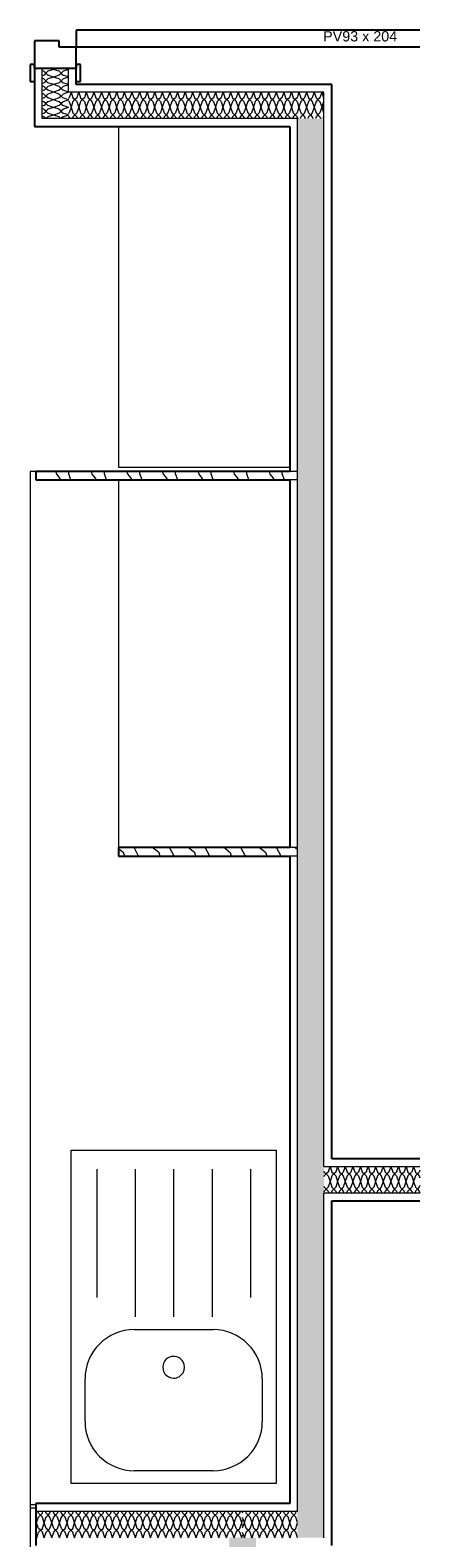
# Model space of a CAD drawing. Header units: millimetres. Extents: x -12058 to 27822, y -31696 to 12129.
# Tile 10 of 11: x 16900 to 17813, y 4575 to 8101. Entities that reach past the tile are written whole.
import ezdxf

# ---------------------------------------------------------------- set-up
doc = ezdxf.new("R2010")
doc.units = ezdxf.units.MM
for name, color, linetype, lineweight in [('A-ANNO-NOTE', 131, 'Continuous', 9), ('A-DOOR', 31, 'Continuous', 25), ('A-DOOR-FRAM', 31, 'Continuous', 25), ('A-FLOR', 192, 'Continuous', 13), ('A-WALL', 113, 'Continuous', 13), ('A-WALL-PATT', 111, 'Continuous', 13), ('I-WALL', 2, 'Continuous', 13), ('P-SANR-FIXT', 6, 'Continuous', 13)]:
    doc.layers.add(name, color=color, linetype=linetype, lineweight=lineweight)
doc.styles.add('Arial', font='arial.ttf', dxfattribs={"height": 24})
pattern_1 = [(108.435, (13046.848, 8645.4), (-83.30023, 166.59946), [31.61, -231.808]), (139.399, (13036.852, 8675.389), (-499.801999, 416.49751), [15.36, -752.629]), (136.848, (13108.4902, 8685.385), (-1249.5079147, 1166.1916937), [36.538, -1790.374]), (109.983, (13081.834, 8710.375), (-249.898974, 666.400463), [19.5, -955.502]), (90, (13075.17, 8645.4), (-83.3, 83.3), [16.66, -66.64]), (118.443, (13075.1702, 8662.061), (583.101252, -1082.8993552), [45.473, -2228.174]), (84.289, (13053.512, 8702.045), (-83.305658, -749.699334), [16.743, -820.412]), (129.806, (13055.178, 8718.705), (333.203093, -416.496739), [13.012, -637.582])]

# ---------------------------------------------------------------- blocks, each defined once
blk = doc.blocks.new('PINT_ plein-vitré - P90 vitré-7767712-00_RDC_50e Copie 1 - Repère 3')
at = {"layer": 'A-DOOR', "color": 20}
for p, q in [((-505, 59), (-545, 59)), ((-545, 59), (-545, 49)), ((-515, 49), (-505, 49)), ((-505, 49), (-505, 59)), ((-545, -49), (-545, -59)), ((-545, -59), (-505, -59)), ((-505, -49), (-515, -49)), ((-505, -59), (-505, -49)), ((-465, -853.3), (-465, -49)), ((-425, -49), (-465, -49)), ((-425, -853.3), (-425, -49))]:
    blk.add_line(p, q, dxfattribs=at)
at = {"layer": 'A-DOOR-FRAM', "color": 20}
for p, q in [((-450, 49), (-515, 49)), ((-450, -9), (-450, 49)), ((-465, -49), (-465, -9)), ((-465, -9), (-450, -9)), ((-515, -49), (-465, -49))]:
    blk.add_line(p, q, dxfattribs=at)
blk = doc.blocks.new('evier 1 cuve - 780 x 480 mm-7646113-00_RDC_50e Copie 1 - Repère 3')
at = {"layer": 'P-SANR-FIXT', "color": 30}
for p, q in [((-340.9, 504.4), (439.1, 504.4)), ((-340.9, 24.4), (-340.9, 504.4)), ((439.1, 504.4), (439.1, 24.4)), ((194.1, 471.9), (294.1, 471.9)), ((-295.9, 444.4), (4.1, 444.4)), ((-295.9, 354.4), (49.1, 354.4)), ((79.1, 171.9), (79.1, 356.9)), ((409.1, 356.9), (409.1, 171.9)), ((-295.9, 264.4), (49.1, 264.4)), ((-295.9, 174.4), (49.1, 174.4)), ((-295.9, 84.4), (4.1, 84.4)), ((294.1, 56.9), (194.1, 56.9)), ((439.1, 24.4), (-340.9, 24.4))]:
    blk.add_line(p, q, dxfattribs=at)
for centre, radius, start, end in [((194.1, 356.9), 115, 90, 180), ((294.1, 356.9), 115, 360, 90), ((167.1, 264.4), 25.4, 360, 180), ((167.1, 264.4), 25.4, 180, 360), ((194.1, 171.9), 115, 180, 270), ((294.1, 171.9), 115, 270, 0)]:
    blk.add_arc(centre, radius, start, end, dxfattribs=at)

msp = doc.modelspace()

# ---------------------------------------------------------------- hatches: boundary and pattern name
at = {"layer": 'A-WALL-PATT'}
h = msp.add_hatch(dxfattribs=at)
h.set_pattern_fill('FP_17', color=30, angle=45, style=0, pattern_type=2)
h.set_pattern_definition([(135, (17008.224, 9707.426), (-71.1201, 35.5597), [6.286, -44.003]), (135, (16977.11, 9720.76), (-71.1201, 35.5597), [6.286, -44.003]), (135, (17008.224, 9725.205), (-71.1201, 35.5597), [6.286, -44.003]), (135, (16977.11, 9738.54), (-71.1201, 35.5597), [6.286, -44.003]), (161.565, (17003.779, 9711.87), (-142.240166, 35.560256), [14.056, -98.394]), (161.565, (16990.445, 9716.315), (-142.240166, 35.560256), [14.056, -98.394]), (161.565, (17003.779, 9729.65), (-142.240166, 35.560256), [14.056, -98.394]), (161.565, (16990.444, 9734.096), (-142.240166, 35.560256), [14.056, -98.394]), (225, (16977.109, 9711.87), (71.1201, 35.5597), [6.286, -44.003]), (225, (17008.224, 9725.205), (71.1201, 35.5597), [6.286, -44.003]), (225, (16977.11, 9729.65), (71.1201, 35.5597), [6.286, -44.003]), (225, (17008.224, 9742.986), (71.1201, 35.5597), [6.286, -44.003]), (198.435, (16990.445, 9716.315), (142.240166, 35.560256), [14.056, -98.394]), (198.435, (17003.779, 9720.76), (142.240166, 35.560256), [14.056, -98.394]), (198.435, (16990.444, 9734.096), (142.240166, 35.560256), [14.056, -98.394]), (198.435, (17003.779, 9738.541), (142.240166, 35.560256), [14.056, -98.394])])
h.paths.add_polyline_path([(16990.2, 7894.4), (16990.2, 8011.4), (16928.2, 8011.4), (16928.2, 7894.4)])
h = msp.add_hatch(dxfattribs=at)
h.set_pattern_fill('FP_24', color=30, angle=-315, style=0, pattern_type=2)
h.set_pattern_definition([(225, (17307.182, 7974.376), (-35.5597, -71.12), [6.286, -44.003]), (225, (17293.847, 7943.26), (-35.5597, -71.12), [6.286, -44.003]), (225, (17289.402, 7974.376), (-35.5597, -71.12), [6.286, -44.003]), (225, (17276.067, 7943.26), (-35.5597, -71.12), [6.286, -44.003]), (251.565, (17302.738, 7969.931), (-35.56026, -142.24017), [14.056, -98.394]), (251.565, (17298.292, 7956.595), (-35.56026, -142.24017), [14.056, -98.394]), (251.565, (17284.957, 7969.931), (-35.56026, -142.24017), [14.056, -98.394]), (251.565, (17280.512, 7956.596), (-35.56026, -142.24017), [14.056, -98.394]), (315, (17302.737, 7943.26), (-35.5597, 71.12), [6.286, -44.003]), (315, (17289.402, 7974.376), (-35.5597, 71.12), [6.286, -44.003]), (315, (17284.957, 7943.26), (-35.5597, 71.12), [6.286, -44.003]), (315, (17271.622, 7974.376), (-35.5597, 71.12), [6.286, -44.003]), (288.435, (17298.292, 7956.595), (-35.56026, 142.24017), [14.056, -98.394]), (288.435, (17293.846, 7969.931), (-35.56026, 142.24017), [14.056, -98.394]), (288.435, (17280.512, 7956.596), (-35.56026, 142.24017), [14.056, -98.394]), (288.435, (17276.067, 7969.931), (-35.56026, 142.24017), [14.056, -98.394])])
h.paths.add_polyline_path([(17526.1, 7894.4), (17588.1, 7894.4), (17588.1, 7956.4), (16990.2, 7956.4), (16990.2, 7894.4), (17498, 7894.4)])
h = msp.add_hatch(dxfattribs=at)
h.set_pattern_fill('FP_25', color=30, angle=45, style=0, pattern_type=2)
h.set_pattern_definition([(135, (17606.14, 6216.764), (-71.1201, 35.5597), [6.286, -44.003]), (135, (17575.025, 6230.099), (-71.1201, 35.5597), [6.286, -44.003]), (135, (17606.14, 6234.544), (-71.1201, 35.5597), [6.286, -44.003]), (135, (17575.025, 6247.88), (-71.1201, 35.5597), [6.286, -44.003]), (161.565, (17601.695, 6221.209), (-142.240166, 35.560256), [14.056, -98.394]), (161.565, (17588.36, 6225.653), (-142.240166, 35.560256), [14.056, -98.394]), (161.565, (17601.695, 6238.988), (-142.240166, 35.560256), [14.056, -98.394]), (161.565, (17588.36, 6243.434), (-142.240166, 35.560256), [14.056, -98.394]), (225, (17575.025, 6221.21), (71.1201, 35.5597), [6.286, -44.003]), (225, (17606.14, 6234.544), (71.1201, 35.5597), [6.286, -44.003]), (225, (17575.025, 6238.988), (71.1201, 35.5597), [6.286, -44.003]), (225, (17606.14, 6252.324), (71.1201, 35.5597), [6.286, -44.003]), (198.435, (17588.36, 6225.653), (142.240166, 35.560256), [14.056, -98.394]), (198.435, (17601.695, 6230.099), (142.240166, 35.560256), [14.056, -98.394]), (198.435, (17588.36, 6243.434), (142.240166, 35.560256), [14.056, -98.394]), (198.435, (17601.695, 6247.879), (142.240166, 35.560256), [14.056, -98.394])])
h.paths.add_polyline_path([(17526.1, 4575.2), (17588.1, 4575.2), (17588.1, 7894.4), (17526.1, 7894.4), (17526.1, 4637.2)])
h = msp.add_hatch(dxfattribs=at)
h.set_pattern_fill('FP_26', color=30, style=0, pattern_type=2)
h.set_pattern_definition(pattern_1)
h.paths.add_polyline_path([(17526.1, 7049.4), (17526.1, 7069.4), (16913.2, 7069.4), (16913.2, 7049.4), (17508.1, 7049.4)])
h = msp.add_hatch(dxfattribs=at)
h.set_pattern_fill('FP_26', color=30, style=0, pattern_type=2)
h.set_pattern_definition(pattern_1)
h.paths.add_polyline_path([(17526.1, 6169.4), (17526.1, 6189.4), (17107.1, 6189.4), (17107.1, 6169.4), (17508.1, 6169.4)])
h = msp.add_hatch(dxfattribs=at)
h.set_pattern_fill('FP_29', color=30, angle=45, style=0, pattern_type=2)
h.set_pattern_definition([(225, (18677.818, 5461.676), (-35.5597, -71.1201), [6.286, -44.003]), (225, (18664.484, 5430.56), (-35.5597, -71.1201), [6.286, -44.003]), (225, (18660.04, 5461.676), (-35.5597, -71.1201), [6.286, -44.003]), (225, (18646.704, 5430.56), (-35.5597, -71.1201), [6.286, -44.003]), (251.565, (18673.374, 5457.231), (-35.56026, -142.24017), [14.056, -98.394]), (251.565, (18668.929, 5443.896), (-35.56026, -142.24017), [14.056, -98.394]), (251.565, (18655.594, 5457.231), (-35.56026, -142.24017), [14.056, -98.394]), (251.565, (18651.148, 5443.896), (-35.56026, -142.24017), [14.056, -98.394]), (315, (18673.374, 5430.56), (-35.5597, 71.1201), [6.286, -44.003]), (315, (18660.04, 5461.676), (-35.5597, 71.1201), [6.286, -44.003]), (315, (18655.594, 5430.56), (-35.5597, 71.1201), [6.286, -44.003]), (315, (18642.26, 5461.676), (-35.5597, 71.1201), [6.286, -44.003]), (288.435, (18668.929, 5443.896), (-35.56026, 142.24017), [14.056, -98.394]), (288.435, (18664.484, 5457.231), (-35.56026, 142.24017), [14.056, -98.394]), (288.435, (18651.148, 5443.896), (-35.56026, 142.24017), [14.056, -98.394]), (288.435, (18646.704, 5457.231), (-35.56026, 142.24017), [14.056, -98.394])])
h.paths.add_polyline_path([(17812.6, 5381.7), (17812.6, 5443.7), (17588.1, 5443.7), (17588.1, 5381.7), (17606.1, 5381.7)])
h = msp.add_hatch(dxfattribs=at)
h.set_pattern_fill('FP_28', color=30, angle=45, style=0, pattern_type=2)
h.set_pattern_definition([(45, (17155.46, 4557.152), (35.5597, 71.12), [6.286, -44.003]), (45, (17168.795, 4588.267), (35.5597, 71.12), [6.286, -44.003]), (45, (17173.24, 4557.15), (35.5597, 71.12), [6.286, -44.003]), (45, (17186.575, 4588.267), (35.5597, 71.12), [6.286, -44.003]), (71.565, (17159.905, 4561.597), (35.56026, 142.24017), [14.056, -98.394]), (71.565, (17164.35, 4574.931), (35.56026, 142.24017), [14.056, -98.394]), (71.565, (17177.685, 4561.596), (35.56026, 142.24017), [14.056, -98.394]), (71.565, (17182.13, 4574.932), (35.56026, 142.24017), [14.056, -98.394]), (135, (17159.905, 4588.266), (35.5597, -71.12), [6.286, -44.003]), (135, (17173.24, 4557.15), (35.5597, -71.12), [6.286, -44.003]), (135, (17177.685, 4588.267), (35.5597, -71.12), [6.286, -44.003]), (135, (17191.02, 4557.15), (35.5597, -71.12), [6.286, -44.003]), (108.435, (17164.35, 4574.931), (35.56026, -142.24017), [14.056, -98.394]), (108.435, (17168.795, 4561.597), (35.56026, -142.24017), [14.056, -98.394]), (108.435, (17182.13, 4574.932), (35.56026, -142.24017), [14.056, -98.394]), (108.435, (17186.575, 4561.596), (35.56026, -142.24017), [14.056, -98.394])])
h.paths.add_polyline_path([(17366.7, 4575.2), (17397.7, 4575.2), (17397.7, 4637.2), (16913.2, 4637.2), (16913.2, 4575.2), (17183.4, 4575.2)])
h = msp.add_hatch(dxfattribs=at)
h.set_pattern_fill('FP_27', color=30, angle=45, style=0, pattern_type=2)
h.set_pattern_definition([(45, (17428.418, 4557.15), (35.5597, 71.12), [6.286, -44.003]), (45, (17441.753, 4588.267), (35.56, 71.12), [6.286, -44.003]), (45, (17446.198, 4557.15), (35.5597, 71.12), [6.286, -44.003]), (45, (17459.533, 4588.266), (35.56, 71.12), [6.286, -44.003]), (71.565, (17432.863, 4561.596), (35.5603, 142.2402), [14.056, -98.394]), (71.565, (17437.308, 4574.932), (35.5603, 142.2402), [14.056, -98.394]), (71.565, (17450.643, 4561.597), (35.5603, 142.2402), [14.056, -98.394]), (71.565, (17455.088, 4574.931), (35.5603, 142.2402), [14.056, -98.394]), (135, (17432.863, 4588.267), (35.5597, -71.12), [6.286, -44.003]), (135, (17446.198, 4557.15), (35.5597, -71.12), [6.286, -44.003]), (135, (17450.642, 4588.267), (35.56, -71.12), [6.286, -44.003]), (135, (17463.978, 4557.152), (35.5597, -71.12), [6.286, -44.003]), (108.435, (17437.308, 4574.932), (35.5603, -142.2402), [14.056, -98.394]), (108.435, (17441.753, 4561.596), (35.5603, -142.2402), [14.056, -98.394]), (108.435, (17455.088, 4574.931), (35.5603, -142.2402), [14.056, -98.394]), (108.435, (17459.533, 4561.597), (35.5603, -142.2402), [14.056, -98.394])])
h.paths.add_polyline_path([(17508.1, 4575.2), (17526.1, 4575.2), (17526.1, 4637.2), (17397.7, 4637.2), (17397.7, 4575.2), (17428.7, 4575.2)])
h = msp.add_hatch(dxfattribs=at)
h.set_pattern_fill('FP_30', color=30, angle=45, style=0, pattern_type=2)
h.set_pattern_definition([(135, (17446.696, 3284.32), (-71.1201, 35.5597), [6.286, -44.003]), (135, (17415.58, 3297.655), (-71.1201, 35.5597), [6.286, -44.003]), (135, (17446.696, 3302.1), (-71.1201, 35.5597), [6.286, -44.003]), (135, (17415.58, 3315.435), (-71.1201, 35.5597), [6.286, -44.003]), (161.565, (17442.251, 3288.765), (-142.24017, 35.56026), [14.056, -98.394]), (161.565, (17428.915, 3293.21), (-142.24017, 35.56026), [14.056, -98.394]), (161.565, (17442.25, 3306.545), (-142.24017, 35.56026), [14.056, -98.394]), (161.565, (17428.916, 3310.99), (-142.24017, 35.56026), [14.056, -98.394]), (225, (17415.58, 3288.765), (71.1201, 35.5597), [6.286, -44.003]), (225, (17446.696, 3302.1), (71.1201, 35.5597), [6.286, -44.003]), (225, (17415.58, 3306.544), (71.1201, 35.5597), [6.286, -44.003]), (225, (17446.695, 3319.88), (71.1201, 35.5597), [6.286, -44.003]), (198.435, (17428.915, 3293.21), (142.24017, 35.56026), [14.056, -98.394]), (198.435, (17442.251, 3297.655), (142.24017, 35.56026), [14.056, -98.394]), (198.435, (17428.916, 3310.99), (142.24017, 35.56026), [14.056, -98.394]), (198.435, (17442.25, 3315.435), (142.24017, 35.56026), [14.056, -98.394])])
h.paths.add_polyline_path([(17366.7, 2011.5), (17428.7, 2011.5), (17428.7, 2893.7), (17366.7, 2893.7), (17366.7, 2042.5)])
h.paths.add_polyline_path([(17366.7, 3726.9), (17428.7, 3726.9), (17428.7, 4575.2), (17366.7, 4575.2), (17366.7, 3736)])

# ---------------------------------------------------------------- linework, layer by layer
at = {"layer": 'A-FLOR', "color": 30}
for p, q in [((17107.1, 7876.4), (17107.1, 7079.4)), ((16913.2, 7069.4), (16900.7, 7069.4)), ((16900.7, 7069.4), (16900.7, 2070.5)), ((17107.1, 7079.4), (17508.1, 7079.4)), ((17107.1, 7049.4), (17107.1, 6189.4)), ((16913.2, 4652.2), (16900.7, 4652.2)), ((16900.7, 4645.2), (16913.2, 4645.2))]:
    msp.add_line(p, q, dxfattribs=at)
at = {"layer": 'A-WALL', "color": 30}
for p, q in [((16928.2, 7894.4), (16928.2, 8011.4)), ((16990.2, 7956.4), (16990.2, 8011.4)), ((17588.1, 7956.4), (16990.2, 7956.4)), ((17588.1, 5443.7), (17588.1, 7956.4)), ((17526.1, 7894.4), (16928.2, 7894.4)), ((17526.1, 4637.2), (17526.1, 7894.4)), ((17526.1, 7069.4), (17508.1, 7069.4)), ((17526.1, 7049.4), (17508.1, 7049.4)), ((17526.1, 6189.4), (17508.1, 6189.4)), ((17526.1, 6169.4), (17508.1, 6169.4)), ((17588.1, 5443.7), (17812.6, 5443.7)), ((17588.1, 4575.2), (17588.1, 5381.7)), ((17588.1, 5381.7), (17812.6, 5381.7)), ((16913.2, 4637.2), (17526.1, 4637.2))]:
    msp.add_line(p, q, dxfattribs=at)
at = {"layer": 'I-WALL', "color": 20, "lineweight": 25}
for p, q in [((16910.2, 8011.4), (16910.2, 7876.4)), ((17008.2, 8011.4), (16910.2, 8011.4)), ((17008.2, 7974.4), (17008.2, 8011.4)), ((17606.1, 7974.4), (17008.2, 7974.4)), ((17606.1, 5461.7), (17606.1, 7974.4)), ((16910.2, 7876.4), (17508.1, 7876.4)), ((17508.1, 7876.4), (17508.1, 7069.4)), ((17508.1, 7069.4), (16913.2, 7069.4)), ((16913.2, 7069.4), (16913.2, 7049.4)), ((16913.2, 7049.4), (17508.1, 7049.4)), ((17508.1, 7049.4), (17508.1, 6189.4)), ((17508.1, 6189.4), (17107.1, 6189.4)), ((17107.1, 6189.4), (17107.1, 6169.4)), ((17107.1, 6169.4), (17508.1, 6169.4)), ((17508.1, 6169.4), (17508.1, 4655.2)), ((17812.6, 5461.7), (17606.1, 5461.7)), ((17606.1, 4557.2), (17606.1, 5363.7)), ((17606.1, 5363.7), (17812.6, 5363.7)), ((17508.1, 4655.2), (16913.2, 4655.2)), ((16913.2, 4655.2), (16913.2, 4557.2))]:
    msp.add_line(p, q, dxfattribs=at)

# ---------------------------------------------------------------- block references
at = {"layer": 'A-DOOR', "color": 20, "rotation": 89.99999999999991}
msp.add_blockref('PINT_ plein-vitré - P90 vitré-7767712-00_RDC_50e Copie 1 - Repère 3', (16959.2, 8526.4), dxfattribs=at)
at = {"layer": 'P-SANR-FIXT', "color": 30, "rotation": 269.9999999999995}
msp.add_blockref('evier 1 cuve - 780 x 480 mm-7646113-00_RDC_50e Copie 1 - Repère 3', (16971.8, 5141.2), dxfattribs=at)

# ---------------------------------------------------------------- texts
at = {"layer": 'A-ANNO-NOTE', "color": 30, "insert": (17586.1, 8099), "char_height": 24, "width": 219.662, "attachment_point": 1, "style": 'Arial'}
msp.add_mtext('PV93 x 204', dxfattribs=at)

doc.saveas('drawing.dxf')
